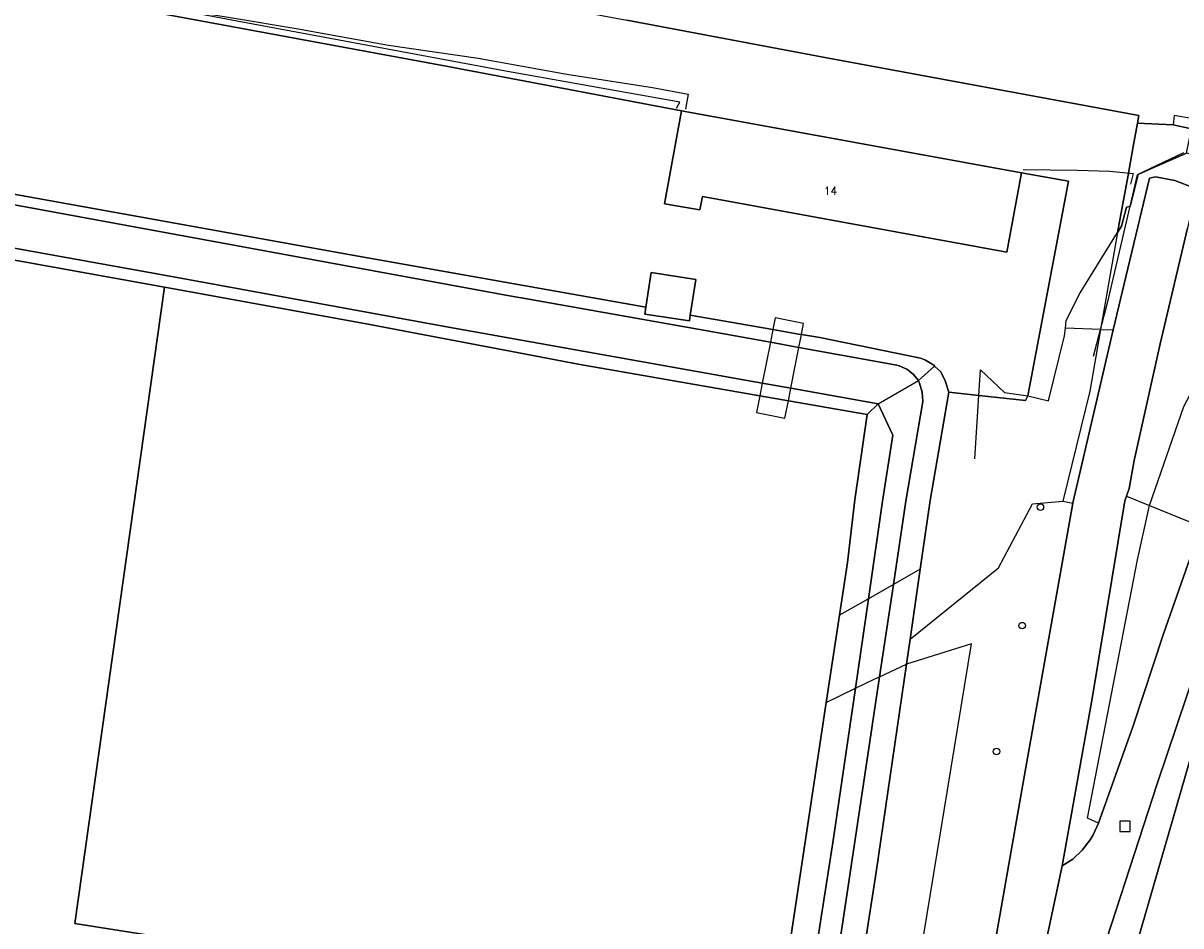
# Model space of a CAD drawing. Header units: metres. Extents: x 108000 to 109000, y 423600 to 424200.
# Tile 46 of 106: x 108537 to 108627, y 423867 to 423937. Entities that reach past the tile are written whole.
import ezdxf

# ---------------------------------------------------------------- set-up
doc = ezdxf.new("R2010")
doc.units = ezdxf.units.M
doc.header["$MEASUREMENT"] = 0
for name, color, linetype in [('dek', 10, 'Continuous'), ('Erf', 10, 'Continuous'), ('Fietspad', 10, 'Continuous'), ('grasland agrarisch', 10, 'Continuous'), ('grasland overig', 10, 'Continuous'), ('groenvoorziening', 10, 'Continuous'), ('Hek', 10, 'Continuous'), ('Huisnummers', 10, 'Continuous'), ('Inrit', 10, 'Continuous'), ('inspectie- _rioolput', 10, 'Continuous'), ('oever_ slootkant', 10, 'Continuous'), ('pand', 10, 'Continuous'), ('rijbaan lokale weg', 10, 'Continuous'), ('spoorbaan', 10, 'Continuous'), ('Toegangstrap', 10, 'Continuous'), ('vegetatieobject', 10, 'Continuous'), ('waterloop_ sloot', 10, 'Continuous')]:
    doc.layers.add(name, color=color, linetype=linetype)
doc.styles.get("Standard").update_dxf_attribs({"font": 'txt.shx'})

msp = doc.modelspace()

# ---------------------------------------------------------------- linework, layer by layer
at = {"layer": 'dek', "color": 255}
for points in [[(108597.261, 423911.892), (108597.456, 423912.88), (108597.625, 423913.732), (108595.425, 423914.168), (108595.247, 423913.267), (108595.054, 423912.294), (108594.429, 423909.138), (108594.235, 423908.156), (108593.977, 423906.854), (108596.177, 423906.418), (108596.445, 423907.769), (108596.637, 423908.744), (108597.261, 423911.892)], [(108605.843, 423889.337), (108606.632, 423894.745), (108604.558, 423893.556), (108602.628, 423892.458), (108600.384, 423891.194), (108599.368, 423884.46), (108601.623, 423885.549), (108603.134, 423886.279), (108603.491, 423886.444), (108605.561, 423887.404), (108605.843, 423889.337)]]:
    msp.add_lwpolyline(points, dxfattribs=at)
at = {"layer": 'Erf', "color": 52, "true_color": 0xd2d200}
for points in [[(108528.28, 423925.227), (108562.767, 423919.011), (108585.425, 423915.004), (108585.835, 423917.677), (108589.286, 423917.148), (108588.864, 423914.396), (108595.247, 423913.267), (108597.227, 423912.917), (108597.456, 423912.88), (108598.864, 423912.651), (108606.661, 423911.053), (108607.032, 423910.906), (108607.669, 423910.523), (108607.743, 423910.453), (108608.209, 423910.013), (108608.567, 423909.302), (108608.835, 423908.437), (108611.159, 423908.182), (108614.757, 423907.788), (108614.931, 423908.155), (108618.072, 423924.751), (108614.444, 423925.392), (108613.318, 423919.258), (108589.809, 423923.556), (108589.602, 423922.539), (108586.879, 423922.987), (108588.196, 423930.191), (108570.011, 423933.627), (108543.079, 423938.597)], [(108534.483, 423801.243), (108542.631, 423797.829), (108545.475, 423796.842), (108551.344, 423794.383), (108558.003, 423791.594), (108560.155, 423796.185), (108545.919, 423802.828), (108548.398, 423807.818), (108561.987, 423801.188), (108568.602, 423840.203), (108554.297, 423842.618), (108556.312, 423858.495), (108561.641, 423857.685), (108562.527, 423864.022), (108541.331, 423867.364), (108548.24, 423916.537), (108533.073, 423919.277)]]:
    msp.add_lwpolyline(points, dxfattribs=at)
at = {"layer": 'Fietspad', "color": 255}
msp.add_lwpolyline([(108630.594, 423903.938), (108629.005, 423900), (108628.324, 423898.057), (108625.414, 423889.75), (108623.07, 423882.656), (108620.395, 423875.122), (108619.977, 423874.219), (108619.747, 423873.833), (108619.139, 423873.038), (108618.411, 423872.341), (108617.602, 423871.812), (108615.773, 423863.219), (108616.922, 423863.062), (108617.336, 423865.5), (108620.633, 423864.938), (108621.763, 423868.413), (108624.93, 423878.156), (108629.484, 423891.688), (108631.307, 423896.845), (108631.992, 423898.781), (108632.476, 423900), (108633.703, 423903.094)], dxfattribs=at)
at = {"layer": 'grasland agrarisch', "color": 3, "true_color": 0x00f000}
for points in [[(108600.384, 423891.194), (108601.001, 423895.28), (108601.568, 423900.103), (108602.529, 423906.705), (108596.445, 423907.769), (108594.235, 423908.156), (108580.211, 423910.609), (108574.953, 423911.607), (108563.694, 423913.745), (108548.24, 423916.537), (108541.331, 423867.364), (108562.527, 423864.022)], [(108595.132, 423856.403), (108599.368, 423884.46), (108600.384, 423891.194)]]:
    msp.add_lwpolyline(points, dxfattribs=at)
at = {"layer": 'grasland overig', "color": 3, "true_color": 0x00f000}
msp.add_lwpolyline([(108621.88, 423920.771), (108622.181, 423921.257), (108622.566, 423922.735), (108622.841, 423922.787), (108623.459, 423925.249), (108624.431, 423925.702), (108624.537, 423925.751), (108627.208, 423926.908), (108627.584, 423928.795), (108626.163, 423929.084), (108623.405, 423929.229), (108623.077, 423927.409), (108622.682, 423925.216), (108621.88, 423920.771)], dxfattribs=at)
at = {"layer": 'groenvoorziening', "color": 3}
for p, q in [((108620.552, 423913.287), (108617.842, 423913.378)), ((108620.552, 423913.287), (108621.547, 423913.253)), ((108622.565, 423900.397), (108624.335, 423899.679)), ((108617.643, 423900), (108618.409, 423899.865)), ((108624.335, 423899.679), (108628.324, 423898.057)), ((108605.843, 423889.337), (108605.561, 423887.404))]:
    msp.add_line(p, q, dxfattribs=at)
for points in [[(108543.079, 423938.597), (108570.011, 423933.627), (108588.196, 423930.191), (108614.444, 423925.392), (108618.072, 423924.751), (108614.931, 423908.155)], [(108621.88, 423920.771), (108622.682, 423925.216), (108623.077, 423927.409), (108623.405, 423929.229), (108623.511, 423929.815), (108599.555, 423934.253), (108583.954, 423937.183)], [(108636.032, 423925.231), (108627.208, 423926.908), (108624.537, 423925.751), (108624.431, 423925.702), (108623.459, 423925.249), (108622.841, 423922.787), (108622.566, 423922.735), (108622.181, 423921.257), (108621.88, 423920.771)], [(108621.547, 423913.253), (108622.809, 423918.627), (108624.341, 423924.969), (108624.812, 423925.07), (108626.291, 423924.801), (108627.766, 423924.236), (108627.953, 423924.151), (108627.269, 423921.102), (108625.166, 423912.173), (108623.152, 423903.156), (108622.767, 423900.983), (108622.565, 423900.397)], [(108624.335, 423899.679), (108626.987, 423907.331), (108629.917, 423912.854), (108631.463, 423916.041), (108631.874, 423916.89), (108633.683, 423918.532), (108635.484, 423921.121), (108637.059, 423922.06)], [(108617.842, 423913.378), (108617.916, 423913.971), (108618.989, 423916.105), (108621.88, 423920.771)], [(108621.88, 423920.771), (108621.085, 423916.364), (108620.552, 423913.287)], [(108614.931, 423908.155), (108616.546, 423907.759), (108617.767, 423912.785), (108617.842, 423913.378)], [(108620.552, 423913.287), (108619.725, 423908.508), (108617.643, 423900)], [(108618.409, 423899.865), (108618.432, 423899.995), (108621.547, 423913.253)], [(108614.931, 423908.155), (108614.757, 423907.788), (108611.159, 423908.182), (108608.835, 423908.437), (108607.406, 423900.049), (108606.632, 423894.745), (108605.843, 423889.337)], [(108622.565, 423900.397), (108622.444, 423900.045), (108619.908, 423884.761), (108617.602, 423871.812), (108618.411, 423872.341), (108619.139, 423873.038), (108619.747, 423873.833), (108619.977, 423874.219), (108620.395, 423875.122)], [(108597.735, 423810.838), (108598.613, 423816.051), (108601.091, 423815.681), (108603.454, 423815.297), (108604.656, 423821.458), (108610.497, 423854.912), (108614.668, 423878.694), (108618.409, 423899.865)], [(108605.843, 423889.337), (108612.676, 423894.869), (108615.301, 423899.799), (108617.643, 423900)], [(108620.395, 423875.122), (108619.559, 423875.509), (108623.409, 423895.469), (108624.335, 423899.678), (108624.335, 423899.679)], [(108620.395, 423875.122), (108623.07, 423882.656), (108625.414, 423889.75), (108628.324, 423898.057)], [(108631.307, 423896.845), (108629.484, 423891.688), (108624.93, 423878.156), (108621.763, 423868.413), (108620.633, 423864.938), (108621.802, 423864.757), (108622.046, 423864.71), (108623.429, 423866.069), (108632.219, 423896.464)], [(108594.908, 423816.998), (108599.23, 423819.713), (108610.599, 423888.995), (108605.561, 423887.404)], [(108605.561, 423887.404), (108603.218, 423871.345), (108597.31, 423833.167), (108594.908, 423816.998)]]:
    msp.add_lwpolyline(points, dxfattribs=at)
at = {"layer": 'Hek', "color": 30}
for points in [[(108448.736, 423954.189), (108449.323, 423957.347), (108459.798, 423955.403), (108464.296, 423954.617), (108474.827, 423952.26), (108484.494, 423950.106), (108508.469, 423945.958), (108516.247, 423944.296), (108524.01, 423942.936), (108530.691, 423941.45), (108538.781, 423939.839), (108546.181, 423938.526), (108553.335, 423937.395), (108558.582, 423936.524), (108565.553, 423935.251), (108572.489, 423934.249), (108579.333, 423933.011), (108585.952, 423931.97), (108588.713, 423931.454), (108588.501, 423930.31)], [(108587.792, 423930.381), (108588.064, 423930.853), (108574.45, 423933.27), (108554.696, 423936.952), (108528.6, 423941.88), (108516.19, 423944.35), (108487.285, 423949.723), (108464.251, 423954.513), (108449.442, 423956.92)], [(108614.931, 423908.155), (108616.546, 423907.759), (108617.767, 423912.785), (108617.842, 423913.378), (108617.916, 423913.971), (108618.989, 423916.105), (108621.88, 423920.771), (108622.181, 423921.257), (108622.566, 423922.735), (108622.841, 423922.787), (108623.459, 423925.249), (108624.537, 423925.751), (108627.208, 423926.908)], [(108626.955, 423926.936), (108623.396, 423925.235), (108621.067, 423915.323), (108619.988, 423911.202)], [(108614.577, 423925.638), (108618.75, 423925.597), (108621.28, 423925.517), (108623.087, 423925.333), (108622.861, 423924.507)], [(108610.847, 423903.284), (108611.159, 423908.182), (108611.285, 423910.158), (108613.142, 423908.406), (108614.931, 423908.155)]]:
    msp.add_lwpolyline(points, dxfattribs=at)
at = {"layer": 'Inrit', "color": 255}
for points in [[(108597.261, 423911.892), (108597.456, 423912.88), (108597.625, 423913.732), (108595.425, 423914.168), (108595.247, 423913.267), (108595.054, 423912.294), (108594.429, 423909.138), (108594.235, 423908.156), (108593.977, 423906.854), (108596.177, 423906.418), (108596.445, 423907.769), (108596.637, 423908.744), (108597.261, 423911.892)], [(108605.843, 423889.337), (108606.632, 423894.745), (108604.558, 423893.556), (108602.628, 423892.458), (108600.384, 423891.194), (108599.368, 423884.46), (108601.623, 423885.549), (108603.134, 423886.279), (108603.491, 423886.444), (108605.561, 423887.404), (108605.843, 423889.337)]]:
    msp.add_lwpolyline(points, dxfattribs=at)
at = {"layer": 'inspectie- _rioolput', "color": 30}
for p, q in [((108622.859, 423875.269), (108622.059, 423875.269)), ((108622.059, 423875.269), (108622.059, 423874.469)), ((108622.859, 423874.469), (108622.859, 423875.269)), ((108622.059, 423874.469), (108622.859, 423874.469))]:
    msp.add_line(p, q, dxfattribs=at)
at = {"layer": 'oever_ slootkant', "color": 92, "true_color": 0x00c300}
for p, q in [((108607.743, 423910.453), (108606.484, 423909.327)), ((108603.391, 423907.538), (108602.529, 423906.705))]:
    msp.add_line(p, q, dxfattribs=at)
for points in [[(108607.743, 423910.453), (108607.669, 423910.523), (108607.032, 423910.906), (108606.661, 423911.053), (108598.864, 423912.651), (108597.456, 423912.88), (108597.227, 423912.917), (108595.247, 423913.267), (108588.864, 423914.396), (108588.795, 423913.945), (108585.344, 423914.475), (108585.425, 423915.004), (108562.767, 423919.011), (108528.28, 423925.227), (108517.474, 423927.175), (108500, 423930.236), (108479.313, 423934.264), (108458.345, 423938.153)], [(108457.899, 423937.378), (108468.144, 423935.478), (108491.137, 423931.085), (108500, 423929.448), (108517.921, 423926.313), (108524.228, 423925.171), (108538.336, 423922.615), (108575.177, 423915.84), (108575.955, 423915.702), (108589.878, 423913.237), (108595.054, 423912.294), (108597.261, 423911.892), (108604.816, 423910.515), (108605, 423910.47), (108605.586, 423910.218), (108606.091, 423909.829), (108606.484, 423909.327)], [(108603.391, 423907.538), (108596.637, 423908.744), (108594.429, 423909.138), (108569.913, 423913.514), (108548.368, 423917.448), (108500, 423926.158), (108492.003, 423927.661), (108483.038, 423929.293), (108473.12, 423931.193), (108446.167, 423936.269), (108445.499, 423936.237), (108444.858, 423936.048), (108444.28, 423935.713), (108443.755, 423935.196), (108443.098, 423934.162)], [(108443.717, 423933.752), (108444.232, 423934.541), (108444.52, 423934.907), (108444.971, 423935.246), (108445.499, 423935.446), (108446.061, 423935.491), (108460.791, 423932.615), (108467.839, 423931.191), (108476.367, 423929.468), (108483.887, 423928.12), (108494.088, 423926.292), (108500, 423925.19), (108514.027, 423922.768), (108523.486, 423921.034), (108533.073, 423919.277), (108548.24, 423916.537), (108563.694, 423913.745), (108574.953, 423911.607), (108580.211, 423910.609), (108594.235, 423908.156), (108596.445, 423907.769), (108602.529, 423906.705)], [(108594.908, 423816.998), (108597.31, 423833.167), (108603.218, 423871.345), (108605.561, 423887.404), (108605.843, 423889.337), (108606.632, 423894.745), (108607.406, 423900.049), (108608.835, 423908.437), (108608.567, 423909.302), (108608.209, 423910.013), (108607.743, 423910.453)], [(108606.484, 423909.327), (108606.572, 423909.136), (108606.781, 423908.443), (108606.832, 423907.722), (108605.525, 423900), (108604.558, 423893.556), (108603.491, 423886.444), (108600.646, 423867.485), (108595.494, 423833.795), (108592.854, 423815.709)], [(108593.977, 423835.867), (108599.91, 423873.784), (108601.623, 423885.549), (108602.628, 423892.458), (108603.726, 423900), (108604.525, 423905.1), (108603.391, 423907.538)], [(108602.529, 423906.705), (108601.568, 423900.103), (108601.001, 423895.28), (108600.384, 423891.194), (108599.368, 423884.46), (108595.132, 423856.403)], [(108632.219, 423896.464), (108623.429, 423866.069), (108622.046, 423864.71), (108627.367, 423863.688), (108627.352, 423863.562), (108628.852, 423863.281), (108630.997, 423862.432), (108633.32, 423875.531), (108636.162, 423894.36)]]:
    msp.add_lwpolyline(points, dxfattribs=at)
at = {"layer": 'pand', "color": 1}
for points in [[(108588.196, 423930.191), (108586.879, 423922.987), (108589.602, 423922.539), (108589.809, 423923.556), (108613.318, 423919.258), (108614.444, 423925.392), (108588.196, 423930.191)], [(108585.425, 423915.004), (108585.344, 423914.475), (108588.795, 423913.945), (108588.864, 423914.396), (108589.286, 423917.148), (108585.835, 423917.677), (108585.425, 423915.004)]]:
    msp.add_lwpolyline(points, dxfattribs=at)
at = {"layer": 'rijbaan lokale weg', "color": 255}
for points in [[(108627.766, 423924.236), (108626.291, 423924.801), (108624.812, 423925.07), (108624.341, 423924.969), (108622.809, 423918.627), (108621.547, 423913.253), (108618.432, 423899.995), (108618.409, 423899.865), (108614.668, 423878.694), (108610.497, 423854.912)], [(108599.513, 423766.428), (108598.851, 423770.973), (108599.102, 423771.02), (108599.677, 423772.658), (108602.079, 423779.497), (108601.118, 423780.2), (108600.771, 423780.168), (108599.91, 423780.089), (108600.41, 423781.961), (108601.438, 423784.862), (108602.063, 423786.854), (108604.989, 423802.655), (108609.36, 423826.087), (108611.81, 423840.371), (108615.773, 423863.219), (108617.602, 423871.812), (108619.908, 423884.761), (108622.444, 423900.045), (108622.565, 423900.397), (108622.767, 423900.983), (108623.152, 423903.156), (108625.166, 423912.173), (108627.269, 423921.102)]]:
    msp.add_lwpolyline(points, dxfattribs=at)
at = {"layer": 'spoorbaan', "color": 255}
msp.add_lwpolyline([(108380.717, 423975.629), (108406.997, 423970.709), (108424.796, 423967.376), (108442.976, 423963.467), (108444.199, 423963.285), (108446.61, 423962.927), (108447.437, 423962.804), (108447.64, 423962.774), (108452.494, 423962.092), (108462.233, 423960.103), (108473.968, 423957.846), (108481.829, 423956.374), (108490.289, 423954.789), (108500, 423952.937), (108513.403, 423950.527), (108536.794, 423945.97), (108557.327, 423942.183), (108583.954, 423937.183), (108599.555, 423934.253), (108623.511, 423929.815), (108623.405, 423929.229), (108626.163, 423929.084), (108627.584, 423928.795)], dxfattribs=at)
at = {"layer": 'Toegangstrap', "color": 12, "true_color": 0xd20000}
msp.add_lwpolyline([(108626.163, 423929.084), (108627.584, 423928.795), (108627.713, 423929.561), (108626.248, 423929.81), (108626.163, 423929.084)], dxfattribs=at)
at = {"layer": 'vegetatieobject', "color": 3}
for centre in [(108615.915, 423899.541), (108614.507, 423890.39), (108612.524, 423880.663)]:
    msp.add_circle(centre, 0.25, dxfattribs=at)
at = {"layer": 'waterloop_ sloot', "color": 5}
msp.add_line((108603.391, 423907.538), (108606.484, 423909.327), dxfattribs=at)
for points in [[(108606.484, 423909.327), (108606.091, 423909.829), (108605.586, 423910.218), (108605, 423910.47), (108604.816, 423910.515), (108597.261, 423911.892), (108595.054, 423912.294), (108589.878, 423913.237), (108575.955, 423915.702), (108575.177, 423915.84), (108538.336, 423922.615), (108524.228, 423925.171), (108517.921, 423926.313), (108500, 423929.448), (108491.137, 423931.085), (108468.144, 423935.478), (108457.899, 423937.378)], [(108443.098, 423934.162), (108443.755, 423935.196), (108444.28, 423935.713), (108444.858, 423936.048), (108445.499, 423936.237), (108446.167, 423936.269), (108473.12, 423931.193), (108483.038, 423929.293), (108492.003, 423927.661), (108500, 423926.158), (108548.368, 423917.448), (108569.913, 423913.514), (108594.429, 423909.138), (108596.637, 423908.744), (108603.391, 423907.538)], [(108595.494, 423833.795), (108600.646, 423867.485), (108603.491, 423886.444), (108604.558, 423893.556), (108605.525, 423900), (108606.832, 423907.722), (108606.781, 423908.443), (108606.572, 423909.136), (108606.484, 423909.327)], [(108603.391, 423907.538), (108604.525, 423905.1), (108603.726, 423900), (108602.628, 423892.458), (108601.623, 423885.549), (108599.91, 423873.784), (108593.977, 423835.867)]]:
    msp.add_lwpolyline(points, dxfattribs=at)

# ---------------------------------------------------------------- texts
at = {"layer": 'Huisnummers', "color": 255}
msp.add_text('14', height=0.6, dxfattribs=at).set_placement((108599.195, 423923.697))

doc.saveas('drawing.dxf')
